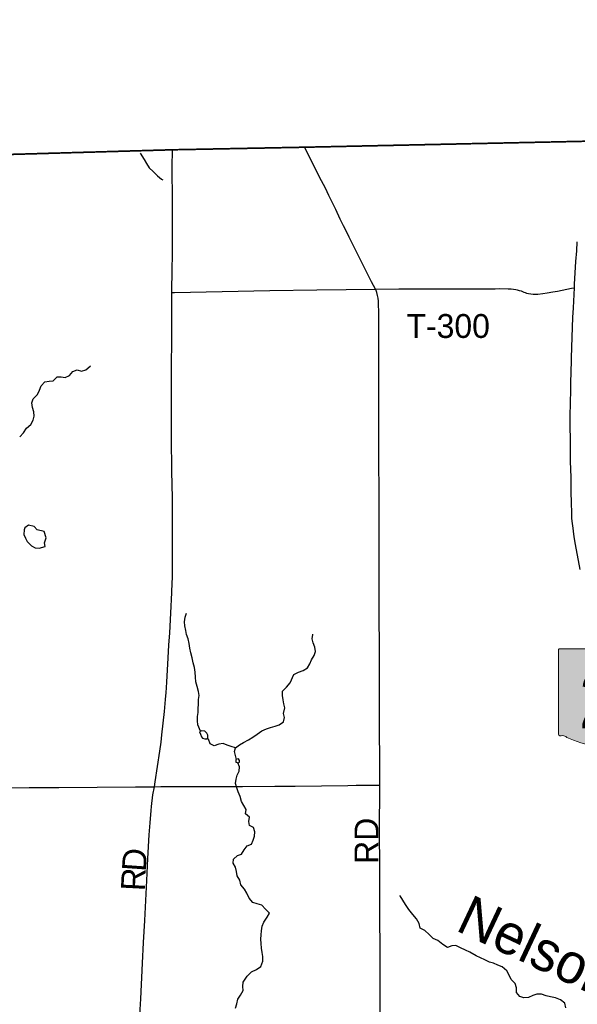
# Model space of a CAD drawing. Header units: feet. Extents: x 2113747 to 2516209, y 960708 to 1356798.
# Tile 249 of 253: x 2362262 to 2369266, y 1211992 to 1224357. Entities that reach past the tile are written whole.
import ezdxf
from ezdxf.enums import TextEntityAlignment as Align

# ---------------------------------------------------------------- set-up
doc = ezdxf.new("R2010")
doc.units = ezdxf.units.FT
doc.header["$LTSCALE"] = 50
doc.header["$MEASUREMENT"] = 0
doc.linetypes.add('OhDOT_USTN3', pattern=[0.22, 0.165, -0.055])
for name, color, linetype in [('0_Xref', 7, 'Continuous'), ('GM_X_Adjacent_County', 251, 'OhDOT_USTN3'), ('GM_X_County', 251, 'OhDOT_USTN3'), ('GM_X_County_Road', 3, 'Continuous'), ('GM_X_County_Road_Text', 3, 'Continuous'), ('GM_X_Minor_Lake', 5, 'Continuous'), ('GM_X_Minor_River', 5, 'Continuous'), ('GM_X_Minor_River_Text', 5, 'Continuous'), ('GM_X_State_Route', 1, 'Continuous'), ('GM_X_State_Shield', 251, 'Continuous'), ('GM_X_Township', 251, 'OhDOT_USTN3'), ('GM_X_Township_Road', 4, 'Continuous'), ('GM_X_Township_Road_Text', 4, 'Continuous')]:
    doc.layers.add(name, color=color, linetype=linetype)
doc.styles.add('Styledgn030', font='dgn030.shx')
doc.styles.add('Styledgn031', font='dgn031.shx')

# ---------------------------------------------------------------- blocks, each defined once
blk = doc.blocks.new('DGN_COMPLEXSHAPE26')
at = {"layer": 'GM_X_State_Shield', "color": 7, "linetype": 'Continuous', "lineweight": 13}
for p, q in [((2253913, 1068058), (2253913, 1068058)), ((2253913, 1068058), (2253913, 1067002)), ((2253931, 1068077), (2253930, 1068077)), ((2254440, 1068077), (2253931, 1068077)), ((2254440, 1068077), (2254440, 1068077)), ((2254565, 1068043), (2254565, 1068043)), ((2255222, 1068048), (2255222, 1068048)), ((2255632, 1068120), (2255632, 1068120)), ((2255654, 1068103), (2255653, 1068103)), ((2255654, 1067550), (2255654, 1068103)), ((2254742, 1068037), (2254742, 1068037)), ((2254811, 1068026), (2254811, 1068026)), ((2254937, 1068020), (2254937, 1068020)), ((2255079, 1068009), (2255079, 1068009)), ((2255653, 1067550), (2255653, 1067550)), ((2255653, 1067550), (2255654, 1067550)), ((2255623, 1067497), (2255623, 1067497)), ((2255640, 1067532), (2255640, 1067532)), ((2255593, 1067306), (2255593, 1067306)), ((2255628, 1067390), (2255628, 1067390)), ((2253913, 1067002), (2253913, 1067002)), ((2253929, 1066984), (2253929, 1066984)), ((2253965, 1066986), (2253965, 1066986)), ((2254017, 1066963), (2254017, 1066963)), ((2254380, 1066851), (2254380, 1066851)), ((2255131, 1066828), (2255131, 1066828)), ((2255312, 1066907), (2255312, 1066907)), ((2254561, 1066772), (2254561, 1066772)), ((2254803, 1066732), (2254803, 1066732)), ((2254898, 1066744), (2254898, 1066744)), ((2255001, 1066777), (2255001, 1066777)), ((2255045, 1066783), (2255045, 1066783))]:
    blk.add_line(p, q, dxfattribs=at)
for centre, major_axis, start_param, end_param in [((2253933, 1068061), (20.2, 0), 1.712693, 3.28349), ((2254562, 1068199), (196, 0), 4.042523, 4.731795), ((2254626, 1067483), (702, 0), 1.404758, 1.657858), ((2254869, 1067944), (117, 0), 0.950623, 2.079405), ((2255269, 1067754), (371, 0), 1.699011, 2.107814), ((2255034, 1069517), (1845, 0), 4.814394, 5.042369), ((2255634, 1068105), (19.4, 0), 6.141152, 7.989035), ((2254786, 1068066), (56.4, 0), 3.836095, 5.185415), ((2255020, 1068112), (141, 0), 4.081561, 5.145723), ((2255633, 1067548), (20.7, 0), 5.05454, 6.418171), ((2255649, 1067509), (30, 0), 1.883978, 3.671073), ((2255458, 1067440), (180, 0), 5.934695, 6.695948), ((2255137, 1067248), (462, 0), 5.101752, 6.440018), ((2255723, 1067319), (131, 0), 2.387724, 3.262537), ((2253934, 1066999), (20.3, 0), 3.00124, 4.508301), ((2253937, 1067108), (155, 0), 4.665946, 4.897461), ((2253968, 1066941), (56, 0), 0.519207, 1.627899), ((2254675, 1067890), (1333, 0), 4.195997, 4.488961), ((2254278, 1066527), (417, 0), 0.823519, 1.323587), ((2255011, 1066899), (149, 0), 4.937069, 5.64225), ((2255332, 1066705), (253, 0), 1.647645, 2.488434), ((2254729, 1066936), (265, 0), 4.026481, 4.996735), ((2254882, 1066570), (217, 0), 1.495662, 1.94098), ((2254901, 1066856), (141, 0), 4.691044, 5.507374), ((2255028, 1066754), (39.7, 0), 1.147584, 2.315152)]:
    blk.add_ellipse(centre, major_axis=major_axis, ratio=0.8, start_param=start_param, end_param=end_param, dxfattribs=at)
blk = doc.blocks.new('M1-H5_312')
at = {"layer": 'GM_X_State_Shield', "linetype": 'Continuous', "true_color": 0x1e0000}
h = blk.add_hatch(color=18, dxfattribs=at)
edge = h.paths.add_edge_path(flags=0)
edge.add_line((889, 90), (889, 642))
edge.add_line((889, 642), (889, 643))
edge.add_ellipse((870, 645), major_axis=(19.4, 0), ratio=0.8, start_angle=351.8621, end_angle=457.738)
edge.add_line((868, 660), (868, 660))
edge.add_ellipse((270, 2057), major_axis=(1845, 0), ratio=0.8, start_angle=635.8445, end_angle=648.9065, ccw=False)
edge.add_line((457, 588), (457, 588))
edge.add_ellipse((505, 294), major_axis=(371, 0), ratio=0.8, start_angle=97.3462, end_angle=120.7689)
edge.add_line((315, 549), (315, 549))
edge.add_ellipse((256, 651), major_axis=(141, 0), ratio=0.8, start_angle=593.8562, end_angle=654.8282, ccw=False)
edge.add_line((173, 560), (173, 560))
edge.add_ellipse((104, 484), major_axis=(117, 0), ratio=0.8, start_angle=54.4667, end_angle=119.1411)
edge.add_line((47, 566), (47, 566))
edge.add_ellipse((22, 606), major_axis=(56.4, 0), ratio=0.8, start_angle=579.7921, end_angle=657.1024, ccw=False)
edge.add_line((-22, 577), (-22, 577))
edge.add_ellipse((-138, 23), major_axis=(702, 0), ratio=0.8, start_angle=80.4867, end_angle=94.9883)
edge.add_line((-199, 583), (-199, 583))
edge.add_ellipse((-203, 739), major_axis=(196, 0), ratio=0.8, start_angle=591.6195, end_angle=631.1119, ccw=False)
edge.add_line((-324, 616), (-324, 616))
edge.add_line((-324, 616), (-834, 616))
edge.add_line((-834, 616), (-834, 616))
edge.add_ellipse((-831, 600), major_axis=(20.2, 0), ratio=0.8, start_angle=98.1301, end_angle=188.1301)
edge.add_line((-851, 598), (-851, 598))
edge.add_line((-851, 598), (-851, -459))
edge.add_line((-851, -459), (-851, -459))
edge.add_ellipse((-831, -461), major_axis=(20.3, 0), ratio=0.8, start_angle=171.9584, end_angle=258.3066)
edge.add_line((-835, -477), (-835, -477))
edge.add_ellipse((-828, -353), major_axis=(155, 0), ratio=0.8, start_angle=267.339, end_angle=280.6039)
edge.add_line((-799, -475), (-799, -475))
edge.add_ellipse((-796, -520), major_axis=(56, 0), ratio=0.8, start_angle=389.7484, end_angle=453.2717, ccw=False)
edge.add_line((-747, -497), (-747, -497))
edge.add_ellipse((-89, 430), major_axis=(1333, 0), ratio=0.8, start_angle=240.4129, end_angle=257.1985)
edge.add_line((-384, -610), (-384, -610))
edge.add_ellipse((-487, -933), major_axis=(417, 0), ratio=0.8, start_angle=407.1842, end_angle=435.836, ccw=False)
edge.add_line((-203, -689), (-203, -689))
edge.add_ellipse((-36, -525), major_axis=(265, 0), ratio=0.8, start_angle=230.7004, end_angle=286.2918)
edge.add_line((39, -728), (39, -728))
edge.add_ellipse((117, -890), major_axis=(217, 0), ratio=0.8, start_angle=445.6951, end_angle=471.2099, ccw=False)
edge.add_line((134, -717), (134, -717))
edge.add_ellipse((137, -604), major_axis=(141, 0), ratio=0.8, start_angle=268.777, end_angle=315.5493)
edge.add_line((237, -683), (237, -683))
edge.add_ellipse((264, -706), major_axis=(39.7, 0), ratio=0.8, start_angle=425.7517, end_angle=492.6484, ccw=False)
edge.add_line((280, -677), (280, -677))
edge.add_ellipse((247, -561), major_axis=(149, 0), ratio=0.8, start_angle=282.8732, end_angle=323.2771)
edge.add_line((367, -632), (367, -632))
edge.add_ellipse((568, -755), major_axis=(253, 0), ratio=0.8, start_angle=454.4031, end_angle=502.5768, ccw=False)
edge.add_line((548, -554), (548, -554))
edge.add_ellipse((373, -212), major_axis=(462, 0), ratio=0.8, start_angle=292.3089, end_angle=368.9858)
edge.add_line((829, -154), (829, -154))
edge.add_ellipse((959, -142), major_axis=(131, 0), ratio=0.8, start_angle=496.8065, end_angle=546.9296, ccw=False)
edge.add_line((863, -70), (863, -70))
edge.add_ellipse((694, -21), major_axis=(180, 0), ratio=0.8, start_angle=340.033, end_angle=383.6496)
edge.add_line((859, 37), (859, 37))
edge.add_ellipse((885, 49), major_axis=(30, 0), ratio=0.8, start_angle=467.944, end_angle=570.337, ccw=False)
edge.add_line((876, 72), (876, 72))
edge.add_ellipse((869, 88), major_axis=(20.7, 0), ratio=0.8, start_angle=289.6038, end_angle=367.7341)
edge.add_line((889, 90), (889, 90))
edge.add_line((889, 90), (889, 90))
at = {"layer": 'GM_X_State_Shield', "color": 7, "linetype": 'Continuous', "lineweight": 13}
blk.add_blockref('DGN_COMPLEXSHAPE26', (-2254764, -1067460), dxfattribs=at)
at = {"layer": 'GM_X_State_Shield', "color": 9, "linetype": 'Continuous', "lineweight": 13, "style": 'Styledgn030', "width": 0.767998}
blk.add_text('241', height=696.1, dxfattribs=at).set_placement((11, -384), align=Align.CENTER)
blk = doc.blocks.new('POR')
at = {"layer": 'GM_X_Adjacent_County', "flags": 128}
blk.add_lwpolyline([(2351052, 1329594), (2350879, 1334708), (2350792, 1338454), (2350668, 1343782), (2350610, 1346277), (2350532, 1349652), (2350399, 1355339), (2350380, 1356156), (2355988, 1356270), (2362156, 1356413), (2364414, 1356333), (2367820, 1356544), (2373683, 1356692), (2373929, 1356688), (2374041, 1356698), (2374297, 1356706), (2374557, 1356715), (2374611, 1356721), (2377535, 1356798), (2377674, 1350903), (2377693, 1350175), (2377735, 1349029), (2377727, 1347899), (2377725, 1347726), (2377787, 1343505), (2377836, 1339123), (2378017, 1330260), (2378023, 1327034), (2378033, 1326391), (2378043, 1325696), (2378197, 1317523), (2378303, 1312083), (2378402, 1304573), (2378434, 1301944), (2378438, 1301599), (2378501, 1296323), (2378561, 1291324), (2378588, 1289004), (2378621, 1286248), (2378649, 1283902), (2378676, 1281682), (2378707, 1279034), (2378754, 1276290), (2378873, 1270911), (2378866, 1269735), (2378972, 1263471), (2379228, 1251500), (2379253, 1249553), (2379296, 1246319), (2379404, 1237933), (2379428, 1236058), (2379498, 1231510), (2379605, 1226364), (2379690, 1223029), (2374472, 1222924), (2372194, 1222881), (2369645, 1222836), (2365829, 1222755), (2364180, 1222723), (2358764, 1222568), (2356858, 1222526), (2353397, 1222451), (2350843, 1222395), (2349300, 1222361), (2344324, 1222288), (2343737, 1222286), (2341239, 1222245), (2338510, 1222201), (2335682, 1222157), (2333341, 1222133), (2327982, 1222076), (2326584, 1222061), (2319071, 1221920), (2315600, 1221874), (2313088, 1221841), (2308426, 1221766), (2303374, 1221676), (2299175, 1221609), (2298613, 1221605), (2295595, 1221591), (2294724, 1221588), (2291838, 1221592), (2289133, 1221589), (2288155, 1221588), (2287634, 1221587), (2287284, 1221586), (2279436, 1221567), (2276584, 1221584), (2274226, 1221624), (2272941, 1221646), (2272892, 1224958), (2272866, 1226650), (2272826, 1229297), (2272742, 1235619), (2272726, 1236335), (2272653, 1239712), (2272622, 1242715), (2272608, 1245574), (2272603, 1246466), (2272594, 1248305), (2272592, 1248752), (2272590, 1249141), (2272589, 1249331), (2273862, 1249362), (2276805, 1249432), (2277390, 1249446), (2277328, 1250381), (2277211, 1252110), (2277171, 1252707), (2276903, 1256950), (2274507, 1256901), (2272767, 1256889), (2272604, 1256898), (2272557, 1259612), (2272556, 1260536), (2272556, 1262103), (2272569, 1262896), (2272555, 1264930), (2272507, 1273183), (2272471, 1276565), (2272465, 1277200), (2272455, 1278617), (2272446, 1280038), (2272428, 1282835), (2272420, 1284105), (2272413, 1285151), (2272362, 1289611), (2272348, 1290511), (2272340, 1292585), (2272240, 1297398), (2272203, 1299771), (2272161, 1302392), (2279883, 1302541), (2283687, 1302615), (2294075, 1302763), (2295568, 1302772), (2298199, 1302788), (2298196, 1305189), (2298196, 1305529), (2298188, 1311966), (2298187, 1312321), (2298208, 1319400), (2298174, 1322862), (2298177, 1328362), (2298177, 1328633), (2299094, 1328650), (2302358, 1328712), (2307027, 1328846), (2308136, 1328857), (2310412, 1328865), (2312316, 1328941), (2312728, 1328943), (2313244, 1328952), (2315940, 1328993), (2319296, 1329027), (2324555, 1329127), (2326471, 1329162), (2329806, 1329195), (2329825, 1329214), (2329835, 1329221), (2329851, 1329224), (2329869, 1329225), (2330942, 1329244), (2332564, 1329274), (2338225, 1329379), (2338797, 1329389), (2339341, 1329399), (2340797, 1329426), (2342861, 1329465), (2347906, 1329546), (2351052, 1329594)], dxfattribs=at)
at = {"layer": 'GM_X_County', "flags": 128}
blk.add_lwpolyline([(2353397, 1222451), (2356858, 1222526), (2358764, 1222568), (2364180, 1222723), (2365829, 1222755), (2369645, 1222836), (2372194, 1222881), (2374472, 1222924), (2379690, 1223029), (2379735, 1219826), (2379742, 1219374), (2379833, 1216178), (2380014, 1209139), (2380003, 1203413), (2380022, 1202249), (2380179, 1195356), (2380181, 1194352), (2380359, 1187412), (2380412, 1186569), (2380419, 1184193), (2380463, 1181823), (2380682, 1170163), (2380746, 1166807), (2380771, 1165044), (2380824, 1161382), (2380824, 1161039), (2380878, 1157552), (2380892, 1156694), (2381026, 1152330), (2381034, 1152023), (2381158, 1145150), (2381235, 1140057), (2381269, 1137568), (2381334, 1132856), (2381336, 1132676), (2381343, 1132210), (2381380, 1130882), (2381388, 1130504), (2381409, 1129491), (2381422, 1128859), (2381524, 1123853), (2381544, 1122872), (2381624, 1118858), (2381679, 1116097), (2382044, 1104151), (2382074, 1096083), (2382125, 1091787), (2380307, 1091766), (2379221, 1091753), (2378988, 1091751), (2374063, 1091696), (2368829, 1091637), (2365146, 1091594), (2364291, 1091584), (2363494, 1091575), (2360811, 1091544), (2360599, 1091542), (2358848, 1091522), (2355371, 1091477), (2352195, 1091435), (2348514, 1091386), (2345661, 1091348), (2342697, 1091308), (2341799, 1091296), (2335157, 1091206), (2333216, 1091180), (2331837, 1091161), (2328725, 1091118), (2328615, 1091117), (2326938, 1091094), (2326732, 1091091), (2324108, 1091056), (2318107, 1090974), (2313863, 1090917), (2307056, 1090903), (2301402, 1090840), (2299895, 1090831), (2299145, 1090827), (2298147, 1090820), (2294565, 1090800), (2294190, 1090795), (2291695, 1090779), (2287536, 1090733), (2283974, 1090692), (2281184, 1090660), (2280571, 1090646), (2279737, 1090638), (2276111, 1090564), (2275965, 1090561), (2275354, 1090544), (2275300, 1090545), (2274067, 1090515), (2274049, 1092053), (2274045, 1093010), (2274019, 1094549), (2274003, 1096382), (2273944, 1101977), (2273923, 1103969), (2273928, 1105260), (2273895, 1107881), (2273890, 1108659), (2273892, 1109492), (2273890, 1109708), (2273889, 1109866), (2273885, 1110318), (2273884, 1110420), (2273881, 1110748), (2273878, 1111173), (2273872, 1111794), (2273868, 1112294), (2273861, 1113069), (2273860, 1113281), (2273857, 1113575), (2273857, 1113636), (2273852, 1114201), (2273851, 1114281), (2273848, 1114656), (2273845, 1115019), (2273878, 1116829), (2273877, 1118817), (2273859, 1119170), (2273866, 1121327), (2273809, 1124393), (2273800, 1125028), (2273794, 1125938), (2273794, 1126045), (2273791, 1126395), (2273784, 1127599), (2273782, 1127896), (2273782, 1128013), (2273776, 1128908), (2273762, 1131307), (2273735, 1134958), (2273727, 1137672), (2273708, 1143906), (2273707, 1144117), (2273652, 1147706), (2273648, 1148193), (2273645, 1148717), (2273636, 1149823), (2273632, 1150488), (2273596, 1155295), (2273585, 1158808), (2273560, 1160546), (2273539, 1163372), (2273486, 1167056), (2273465, 1168621), (2273462, 1168895), (2273426, 1173044), (2273428, 1173104), (2273415, 1174720), (2273392, 1176176), (2273394, 1176620), (2273384, 1177023), (2273358, 1177776), (2273351, 1179125), (2273359, 1179654), (2273321, 1182083), (2273216, 1187364), (2273164, 1190519), (2273176, 1191453), (2273228, 1192712), (2273152, 1195400), (2273193, 1198453), (2273071, 1206556), (2272991, 1215563), (2272975, 1216501), (2272977, 1217406), (2272968, 1218487), (2272962, 1219225), (2272959, 1219527), (2272955, 1219996), (2272952, 1220381), (2272949, 1220734), (2272946, 1221095), (2272941, 1221646), (2274226, 1221624), (2276584, 1221584), (2279436, 1221567), (2287284, 1221586), (2287634, 1221587), (2288155, 1221588), (2289133, 1221589), (2291838, 1221592), (2294724, 1221588), (2295595, 1221591), (2298613, 1221605), (2299175, 1221609), (2303374, 1221676), (2308426, 1221766), (2313088, 1221841), (2315600, 1221874), (2319071, 1221920), (2326584, 1222061), (2327982, 1222076), (2333341, 1222133), (2335682, 1222157), (2338510, 1222201), (2341239, 1222245), (2343737, 1222286), (2344324, 1222288), (2349300, 1222361), (2350843, 1222395), (2353397, 1222451)], dxfattribs=at)
at = {"layer": 'GM_X_County_Road', "flags": 128}
for points in [[(2366729, 1220974), (2366682, 1221066), (2366601, 1221223), (2366450, 1221524), (2366400, 1221624), (2366365, 1221696), (2366330, 1221767), (2366288, 1221852), (2366232, 1221974), (2366146, 1222149), (2366101, 1222239), (2366029, 1222381), (2365944, 1222549), (2365840, 1222755)], [(2366784, 1214746), (2366784, 1214985), (2366783, 1215500), (2366783, 1216094), (2366780, 1216396), (2366778, 1216944), (2366778, 1217423), (2366777, 1217771), (2366776, 1218381), (2366775, 1218860), (2366774, 1219188), (2366772, 1219480), (2366773, 1219692), (2366771, 1220124), (2366772, 1220445), (2366772, 1220698), (2366770, 1220773), (2366767, 1220822), (2366763, 1220858), (2366757, 1220893), (2366747, 1220930), (2366738, 1220955), (2366729, 1220974)], [(2358924, 1214685), (2359148, 1214687), (2359443, 1214692), (2360047, 1214699), (2360492, 1214706), (2360987, 1214712), (2361386, 1214710), (2361660, 1214712), (2362002, 1214712), (2362381, 1214713), (2362753, 1214716), (2363715, 1214723), (2363954, 1214725)], [(2363954, 1214725), (2364036, 1214726), (2364341, 1214727), (2364865, 1214727), (2365059, 1214728), (2365466, 1214731), (2365721, 1214732), (2366385, 1214742), (2366490, 1214743), (2366765, 1214746), (2366784, 1214746)], [(2366796, 1209267), (2366795, 1209307), (2366792, 1209751), (2366793, 1209986), (2366791, 1210288), (2366791, 1210828), (2366791, 1211281), (2366791, 1211458), (2366789, 1211753), (2366788, 1211923), (2366789, 1212055), (2366788, 1212465), (2366787, 1213307), (2366786, 1213731), (2366783, 1214144), (2366784, 1214746)]]:
    blk.add_lwpolyline(points, dxfattribs=at)
at = {"layer": 'GM_X_Minor_Lake'}
for p, q in [((2362334, 1217846), (2362356, 1217806)), ((2364593, 1215328), (2364615, 1215328)), ((2364978, 1215034), (2364994, 1215028))]:
    blk.add_line(p, q, dxfattribs=at)
at = {"layer": 'GM_X_Minor_Lake', "flags": 128}
for points in [[(2362356, 1217806), (2362409, 1217750), (2362455, 1217726), (2362507, 1217719), (2362581, 1217742), (2362573, 1217788), (2362594, 1217848), (2362570, 1217930), (2362481, 1217951), (2362445, 1217991), (2362371, 1218009), (2362325, 1217976), (2362317, 1217952), (2362316, 1217890), (2362334, 1217846)], [(2364615, 1215328), (2364627, 1215344), (2364627, 1215371), (2364613, 1215397), (2364588, 1215422), (2364544, 1215428), (2364520, 1215412), (2364533, 1215384), (2364547, 1215352), (2364559, 1215334), (2364587, 1215326), (2364593, 1215328)], [(2364994, 1215028), (2365008, 1215025), (2365024, 1215035), (2365022, 1215053), (2365010, 1215073), (2364978, 1215066), (2364978, 1215062), (2364978, 1215046), (2364978, 1215034)]]:
    blk.add_lwpolyline(points, dxfattribs=at)
at = {"layer": 'GM_X_Minor_River', "flags": 128}
for points in [[(2363774, 1222680), (2363826, 1222602), (2363853, 1222550), (2363887, 1222498), (2363937, 1222449), (2363992, 1222397), (2364042, 1222353), (2364058, 1222345)], [(2362262, 1219117), (2362311, 1219170), (2362349, 1219227), (2362403, 1219275), (2362430, 1219326), (2362442, 1219376), (2362441, 1219432), (2362425, 1219488), (2362413, 1219544), (2362432, 1219596), (2362484, 1219651), (2362511, 1219706), (2362533, 1219760), (2362579, 1219810), (2362633, 1219819), (2362683, 1219821), (2362734, 1219872), (2362784, 1219870), (2362835, 1219865), (2362886, 1219887), (2362930, 1219938), (2362982, 1219958), (2363040, 1219945), (2363092, 1219959), (2363148, 1220006), (2363150, 1220012)], [(2364534, 1215421), (2364500, 1215500), (2364495, 1215550), (2364497, 1215606), (2364504, 1215656), (2364504, 1215707), (2364506, 1215763), (2364509, 1215821), (2364515, 1215871), (2364510, 1215921), (2364492, 1215985), (2364475, 1216040), (2364469, 1216100), (2364466, 1216164), (2364456, 1216222), (2364439, 1216280), (2364427, 1216344), (2364412, 1216406), (2364398, 1216466), (2364389, 1216524), (2364377, 1216582), (2364358, 1216637), (2364348, 1216687), (2364337, 1216747), (2364333, 1216797), (2364341, 1216853), (2364358, 1216905)], [(2364985, 1215068), (2364959, 1215165), (2364971, 1215215), (2365022, 1215251), (2365074, 1215280), (2365134, 1215313), (2365190, 1215345), (2365246, 1215384), (2365303, 1215428), (2365361, 1215453), (2365413, 1215469), (2365469, 1215484), (2365523, 1215502), (2365575, 1215541), (2365588, 1215593), (2365574, 1215645), (2365591, 1215716), (2365581, 1215766), (2365573, 1215816), (2365564, 1215870), (2365562, 1215924), (2365613, 1215975), (2365661, 1216029), (2365704, 1216134), (2365762, 1216162), (2365822, 1216185), (2365876, 1216216), (2365907, 1216266), (2365929, 1216320), (2365961, 1216371), (2365976, 1216421), (2365968, 1216477), (2365949, 1216531), (2365935, 1216583), (2365944, 1216636), (2365944, 1216642)], [(2364971, 1215215), (2364920, 1215229), (2364870, 1215248), (2364816, 1215266), (2364762, 1215259), (2364706, 1215239), (2364654, 1215264), (2364633, 1215320), (2364615, 1215328)], [(2364973, 1211943), (2364991, 1211999), (2365004, 1212055), (2365036, 1212106), (2365069, 1212164), (2365063, 1212216), (2365070, 1212270), (2365120, 1212347), (2365174, 1212400), (2365237, 1212428), (2365289, 1212469), (2365317, 1212533), (2365314, 1212591), (2365308, 1212641), (2365299, 1212698), (2365293, 1212756), (2365292, 1212810), (2365296, 1212864), (2365300, 1212914), (2365307, 1212972), (2365329, 1213023), (2365370, 1213085), (2365400, 1213138), (2365349, 1213188), (2365303, 1213239), (2365243, 1213253), (2365190, 1213270), (2365144, 1213326), (2365115, 1213386), (2365085, 1213440), (2365040, 1213494), (2365028, 1213550), (2364994, 1213606), (2364987, 1213662), (2364973, 1213714), (2364944, 1213766), (2364946, 1213816), (2364997, 1213859), (2365049, 1213879), (2365081, 1213932), (2365119, 1213982), (2365175, 1214003), (2365194, 1214053), (2365210, 1214105), (2365215, 1214160), (2365197, 1214212), (2365147, 1214237), (2365140, 1214287), (2365150, 1214344), (2365097, 1214385), (2365105, 1214437), (2365048, 1214541), (2365030, 1214603), (2365005, 1214659), (2364989, 1214711), (2364974, 1214765), (2364982, 1214818), (2364995, 1214870), (2365019, 1214922), (2365023, 1214973), (2365004, 1215025), (2365004, 1215026)], [(2369122, 1211948), (2369110, 1212005), (2369056, 1212050), (2368991, 1212074), (2368927, 1212087), (2368873, 1212099), (2368815, 1212119), (2368759, 1212120), (2368707, 1212102), (2368653, 1212077), (2368593, 1212073), (2368543, 1212090), (2368500, 1212142), (2368504, 1212198), (2368485, 1212252), (2368435, 1212304), (2368410, 1212360), (2368380, 1212414), (2368323, 1212462), (2368267, 1212485), (2368215, 1212509), (2368161, 1212520), (2368104, 1212550), (2367996, 1212601), (2367917, 1212645), (2367861, 1212672), (2367799, 1212702), (2367740, 1212730), (2367688, 1212725), (2367634, 1212707), (2367576, 1212742), (2367515, 1212794), (2367457, 1212820), (2367407, 1212867), (2367352, 1212919), (2367294, 1212949), (2367281, 1213007), (2367247, 1213065), (2367198, 1213122), (2367148, 1213182), (2367107, 1213244), (2367075, 1213302), (2367042, 1213356), (2367042, 1213360)]]:
    blk.add_lwpolyline(points, dxfattribs=at)
at = {"layer": 'GM_X_State_Route', "flags": 128}
blk.add_lwpolyline([(2369302, 1217451), (2369243, 1217768), (2369228, 1217862), (2369217, 1217934), (2369212, 1217973), (2369205, 1218029), (2369199, 1218091), (2369195, 1218169), (2369192, 1218287), (2369189, 1218430), (2369188, 1218536), (2369187, 1218608), (2369182, 1218812), (2369181, 1218946), (2369179, 1219034), (2369179, 1219100), (2369178, 1219231), (2369178, 1219313), (2369178, 1219401), (2369180, 1219522), (2369183, 1219729), (2369184, 1219758), (2369185, 1219817), (2369185, 1219844), (2369187, 1219889), (2369187, 1219922), (2369189, 1219948), (2369189, 1219964), (2369192, 1220045), (2369193, 1220110), (2369201, 1220372), (2369211, 1220619), (2369217, 1220739), (2369229, 1220990), (2369232, 1221037), (2369249, 1221322), (2369258, 1221456), (2369266, 1221567)], dxfattribs=at)
at = {"layer": 'GM_X_Township', "flags": 128}
blk.add_lwpolyline([(2353397, 1222451), (2356858, 1222526), (2358764, 1222568), (2364180, 1222723), (2365829, 1222755), (2369645, 1222836), (2372194, 1222881), (2374472, 1222924), (2379690, 1223029), (2379735, 1219826), (2379742, 1219374), (2379833, 1216178), (2380014, 1209139), (2380003, 1203413), (2380022, 1202249), (2380179, 1195356), (2376656, 1195310), (2375116, 1195276), (2374836, 1195272), (2372692, 1195272), (2366875, 1195235), (2365880, 1195226), (2359057, 1195164), (2357966, 1195170), (2357548, 1195159), (2354856, 1195134), (2353908, 1195164), (2353892, 1195968), (2353885, 1196280), (2353880, 1196527), (2353876, 1196719), (2353851, 1197693), (2353833, 1198882), (2353829, 1198960), (2353831, 1199153), (2353819, 1199782), (2353821, 1200258), (2353808, 1201121), (2353792, 1201872), (2353781, 1202403), (2353645, 1208790), (2353657, 1209132), (2353654, 1209648), (2353508, 1216821), (2353397, 1222451)], dxfattribs=at)
at = {"layer": 'GM_X_Township_Road', "flags": 128}
for points in [[(2364174, 1220931), (2364179, 1221228), (2364181, 1221395), (2364182, 1221588), (2364183, 1221928), (2364182, 1222046), (2364181, 1222201), (2364179, 1222382), (2364179, 1222503), (2364181, 1222723)], [(2363954, 1214725), (2363965, 1214785), (2364023, 1215172), (2364037, 1215283), (2364049, 1215377), (2364080, 1215668), (2364095, 1215821), (2364102, 1215907), (2364106, 1215965), (2364111, 1216043), (2364123, 1216263), (2364136, 1216502), (2364146, 1216656), (2364159, 1216903), (2364172, 1217163), (2364178, 1217285), (2364181, 1217347), (2364182, 1217449), (2364183, 1217590), (2364183, 1217935), (2364182, 1218206), (2364180, 1218354), (2364174, 1218683), (2364170, 1219109), (2364170, 1219779), (2364170, 1219942), (2364171, 1220395), (2364174, 1220733), (2364174, 1220914), (2364174, 1220931)], [(2364174, 1220931), (2364208, 1220932), (2365405, 1220956), (2365995, 1220964), (2366729, 1220974)], [(2366729, 1220974), (2367024, 1220977), (2367149, 1220978), (2367376, 1220978), (2367755, 1220975), (2368236, 1220979), (2368292, 1220980), (2368397, 1220979), (2368437, 1220977), (2368464, 1220974), (2368492, 1220969), (2368512, 1220965), (2368534, 1220958), (2368559, 1220950), (2368596, 1220936), (2368611, 1220930), (2368629, 1220924), (2368654, 1220918), (2368683, 1220914), (2368712, 1220911), (2368738, 1220911), (2368771, 1220912), (2368833, 1220918), (2368888, 1220926), (2368960, 1220939), (2369018, 1220949), (2369194, 1220984), (2369229, 1220990)], [(2363769, 1211791), (2363784, 1212060), (2363806, 1212509), (2363818, 1212769), (2363833, 1213043), (2363858, 1213546), (2363872, 1213822), (2363889, 1214120), (2363899, 1214270), (2363912, 1214426), (2363917, 1214478), (2363936, 1214624), (2363954, 1214725)]]:
    blk.add_lwpolyline(points, dxfattribs=at)
at = {"color": 7, "linetype": 'Continuous', "lineweight": 0}
blk.add_blockref('M1-H5_312', (2369880, 1215841), dxfattribs=at)
at = {"layer": 'GM_X_County_Road_Text', "insert": (2366768, 1213756), "char_height": 300, "attachment_point": 7, "rotation": 90, "line_spacing_factor": 0.8, "style": 'Styledgn030'}
blk.add_mtext('{\\Fdgn000|c0;\\C256;RD}', dxfattribs=at)
at = {"layer": 'GM_X_Minor_River_Text', "insert": (2367719, 1212920), "char_height": 500.27, "attachment_point": 7, "rotation": 334.7961, "line_spacing_factor": 0.8, "style": 'Styledgn031'}
blk.add_mtext('{\\Fdgn000|c0;\\C256;Nelson}', dxfattribs=at)
at = {"layer": 'GM_X_Township_Road_Text', "char_height": 300, "attachment_point": 7, "line_spacing_factor": 0.8, "style": 'Styledgn030'}
for s, insert, rotation in [('{\\Fdgn000|c0;\\C256;T-300}', (2367120, 1220356), 0), ('{\\Fdgn000|c0;\\C256;D}', (2363844, 1213653), 86.0665), ('{\\Fdgn000|c0;\\C256;R}', (2363832, 1213410), 87.091)]:
    blk.add_mtext(s, dxfattribs=dict(at, insert=insert, rotation=rotation))

msp = doc.modelspace()

# ---------------------------------------------------------------- block references
at = {"layer": '0_Xref'}
msp.add_blockref('POR', (0, 0), dxfattribs=at)

doc.saveas('drawing.dxf')
